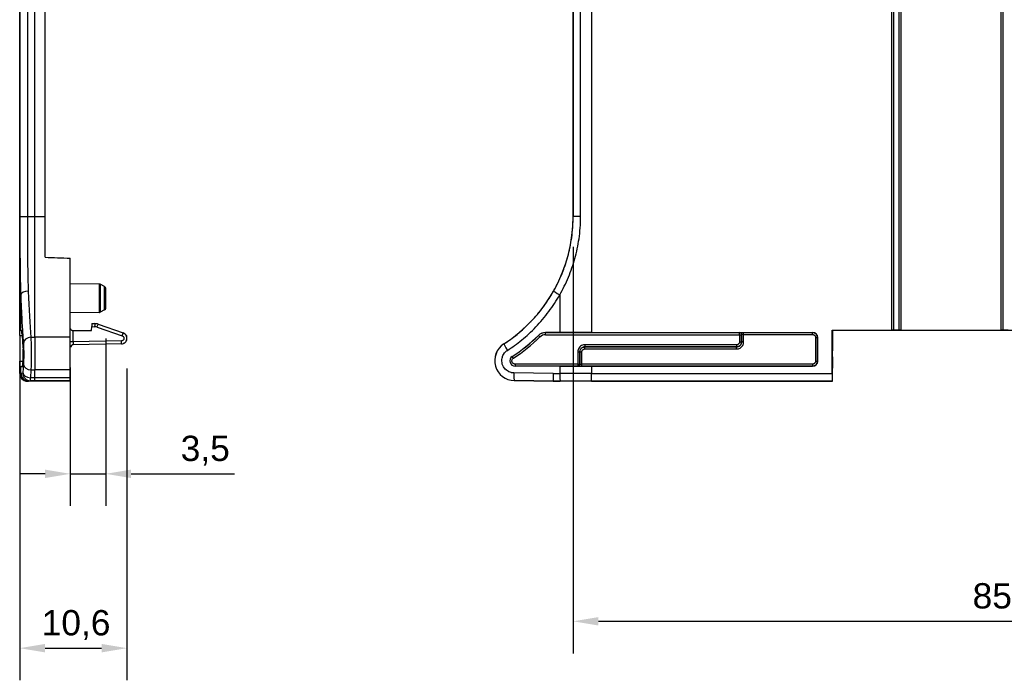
# Model space of a CAD drawing. Header units: millimetres. Extents: x 0 to 420, y 0 to 297.
# Tile 10 of 13: x 199 to 297, y 150 to 215. Entities that reach past the tile are written whole.
import ezdxf

# ---------------------------------------------------------------- set-up
doc = ezdxf.new("R2010")
doc.units = ezdxf.units.MM
for name, color, linetype, lineweight in [('Quote(ISO)', 7, 'Continuous', 25), ('Spigoli tangenti visibili(ISO)', 7, 'Continuous', 25), ('Spigoli visibili(ISO)', 176, 'Continuous', 25)]:
    doc.layers.add(name, color=color, linetype=linetype, lineweight=lineweight)
doc.styles.add('Federico-Quote', font='arial.ttf')
doc.dimstyles.new('X.XXX', dxfattribs={"dimtxt": 2.5, "dimasz": 2.5, "dimexe": 3.175, "dimexo": 3, "dimgap": 0.762, "dimtad": 1, "dimrnd": 1e-08, "dimtxsty": 'Federico-Quote', "dimcen": 0.09, "dimdle": 10, "dimclrd": 7, "dimclre": 7, "dimclrt": 7, "dimazin": 2, "dimtfac": 1, "dimtmove": 0, "dimatfit": 3, "dimfxl": 1, "dimtolj": 1, "dimlwd": 25, "dimlwe": 25, "dimarcsym": 0})

# ---------------------------------------------------------------- blocks, each defined once
blk = doc.blocks.new('*D15')
at = {"layer": 'Defpoints', "color": 0, "linetype": 'Continuous'}
for p in [(207.745, 186.703), (204.245, 183.834), (207.745, 170.334)]:
    blk.add_point(p, dxfattribs=at)
at = {"layer": 'Quote(ISO)', "color": 7, "linetype": 'Continuous', "lineweight": 25}
for p, q in [((207.745, 183.703), (207.745, 167.159)), ((204.245, 180.834), (204.245, 167.159)), ((201.745, 170.334), (199.245, 170.334)), ((204.245, 170.334), (207.745, 170.334)), ((210.245, 170.334), (220.489, 170.334))]:
    blk.add_line(p, q, dxfattribs=at)
at = {"layer": 'Quote(ISO)', "color": 7, "linetype": 'Continuous'}
for points in [[(201.745, 170.75), (201.745, 169.917), (204.245, 170.334)], [(210.245, 170.75), (210.245, 169.917), (207.745, 170.334)]]:
    blk.add_solid(points, dxfattribs=at)
at = {"layer": 'Quote(ISO)', "color": 7, "linetype": 'Continuous', "lineweight": 25, "insert": (215.159, 174.101), "char_height": 2.5, "attachment_point": 1, "style": 'Federico-Quote'}
blk.add_mtext('\\A1;3,5', dxfattribs=at)
blk = doc.blocks.new('*D18')
at = {"layer": 'Defpoints', "color": 0, "linetype": 'Continuous'}
for p in [(199.245, 184.51), (209.845, 183.725), (209.845, 153.106)]:
    blk.add_point(p, dxfattribs=at)
at = {"layer": 'Quote(ISO)', "color": 7, "linetype": 'Continuous', "lineweight": 25}
for p, q in [((199.245, 181.51), (199.245, 149.931)), ((209.845, 180.725), (209.845, 149.931)), ((201.745, 153.106), (207.345, 153.106))]:
    blk.add_line(p, q, dxfattribs=at)
at = {"layer": 'Quote(ISO)', "color": 7, "linetype": 'Continuous'}
for points in [[(201.745, 153.523), (201.745, 152.69), (199.245, 153.106)], [(207.345, 153.523), (207.345, 152.69), (209.845, 153.106)]]:
    blk.add_solid(points, dxfattribs=at)
at = {"layer": 'Quote(ISO)', "color": 7, "linetype": 'Continuous', "lineweight": 25, "insert": (201.417, 156.873), "char_height": 2.5, "attachment_point": 1, "style": 'Federico-Quote'}
blk.add_mtext('\\A1;10,6', dxfattribs=at)
blk = doc.blocks.new('*D19')
at = {"layer": 'Defpoints', "color": 0, "linetype": 'Continuous'}
for p in [(253.95, 195.762), (339.45, 195.762), (339.45, 155.762)]:
    blk.add_point(p, dxfattribs=at)
at = {"layer": 'Quote(ISO)', "color": 7, "linetype": 'Continuous', "lineweight": 25}
for p, q in [((253.95, 192.762), (253.95, 152.587)), ((339.45, 192.762), (339.45, 152.587)), ((256.45, 155.762), (336.95, 155.762))]:
    blk.add_line(p, q, dxfattribs=at)
at = {"layer": 'Quote(ISO)', "color": 7, "linetype": 'Continuous'}
for points in [[(256.45, 156.178), (256.45, 155.345), (253.95, 155.762)], [(336.95, 156.178), (336.95, 155.345), (339.45, 155.762)]]:
    blk.add_solid(points, dxfattribs=at)
at = {"layer": 'Quote(ISO)', "color": 7, "linetype": 'Continuous', "lineweight": 25, "insert": (293.442, 159.528), "char_height": 2.5, "attachment_point": 1, "style": 'Federico-Quote'}
blk.add_mtext('\\A1;85,5', dxfattribs=at)

msp = doc.modelspace()

# ---------------------------------------------------------------- linework, layer by layer
at = {"layer": 'Spigoli tangenti visibili(ISO)'}
for p, q in [((255.776, 249.903), (255.776, 184.305)), ((285.456, 184.524), (285.456, 249.903)), ((286.343, 249.903), (286.343, 184.524)), ((296.256, 184.524), (296.256, 249.903)), ((199.257, 234.999), (199.257, 195.762)), ((200, 234.999), (200, 195.762)), ((200.745, 195.762), (200.745, 234.999)), ((253.956, 195.762), (253.956, 234.999)), ((254.69, 195.762), (254.69, 234.999)), ((199.257, 195.762), (200, 195.762)), ((200, 195.762), (200.745, 195.762)), ((200.745, 195.762), (201.745, 195.762)), ((200.745, 183.834), (200.745, 195.762)), ((253.956, 195.762), (253.95, 195.762)), ((254.69, 195.762), (253.956, 195.762)), ((207.098, 189.086), (207.098, 186.274)), ((207.187, 189.064), (207.187, 186.296)), ((207.636, 186.524), (207.636, 188.836)), ((199.343, 184.509), (199.343, 188.021)), ((252.626, 188.021), (252.626, 184.303)), ((199.245, 184.01), (199.477, 184.008)), ((204.54, 183.385), (204.54, 184.48)), ((206.359, 184.88), (206.684, 184.874)), ((206.904, 184.835), (209.379, 183.966)), ((250.52, 184.013), (250.516, 183.997)), ((250.656, 183.854), (250.516, 183.997)), ((251.222, 184.301), (251.217, 184.283)), ((251.217, 184.283), (270.403, 184.283)), ((251.217, 184.084), (251.217, 184.283)), ((251.217, 184.084), (270.403, 184.084)), ((270.403, 184.283), (270.408, 184.289)), ((270.403, 184.084), (270.403, 184.283)), ((270.403, 184.084), (270.403, 183.377)), ((270.403, 184.084), (270.603, 184.084)), ((270.603, 184.084), (270.608, 184.089)), ((270.603, 184.084), (270.603, 183.377)), ((270.608, 183.371), (270.608, 184.089)), ((270.808, 184.296), (277.615, 184.296)), ((270.808, 184.096), (270.808, 184.296)), ((270.808, 183.371), (270.808, 184.096)), ((270.808, 184.096), (277.615, 184.096)), ((277.624, 184.305), (277.615, 184.296)), ((277.615, 184.096), (277.615, 184.296)), ((200.346, 183.832), (200.745, 183.834)), ((204.245, 183.834), (200.745, 183.834)), ((200.745, 183.834), (200.745, 180.604)), ((204.54, 183.385), (204.245, 183.385)), ((209.298, 183.468), (204.54, 183.385)), ((247.1, 183.166), (247.099, 183.168)), ((270.103, 183.077), (255.103, 183.077)), ((255.103, 183.077), (255.103, 182.877)), ((270.103, 183.077), (270.103, 182.877)), ((270.403, 183.377), (270.603, 183.377)), ((270.608, 183.371), (270.603, 183.377)), ((270.808, 183.371), (270.608, 183.371)), ((277.915, 183.796), (277.915, 181.472)), ((277.915, 183.796), (278.115, 183.796)), ((278.124, 183.805), (278.115, 183.796)), ((278.115, 183.796), (278.115, 181.472)), ((254.403, 182.377), (254.403, 181.178)), ((254.403, 182.377), (254.603, 182.377)), ((254.603, 182.377), (254.603, 181.178)), ((254.603, 182.377), (254.608, 182.371)), ((254.608, 181.176), (254.608, 182.371)), ((254.808, 182.371), (254.608, 182.371)), ((254.808, 181.172), (254.808, 182.371)), ((270.103, 182.877), (255.103, 182.877)), ((255.103, 182.877), (255.108, 182.871)), ((255.108, 182.871), (270.108, 182.871)), ((255.108, 182.671), (255.108, 182.871)), ((255.108, 182.671), (270.108, 182.671)), ((270.108, 182.871), (270.103, 182.877)), ((270.108, 182.671), (270.108, 182.871)), ((199.245, 181.45), (199.566, 181.453)), ((199.613, 181.137), (199.564, 180.354)), ((247.928, 181.929), (247.932, 181.923)), ((248.041, 181.755), (247.932, 181.923)), ((254.403, 181.178), (248.212, 181.178)), ((248.212, 181.178), (248.212, 180.978)), ((254.403, 181.178), (254.403, 180.978)), ((254.403, 181.178), (254.603, 181.178)), ((254.608, 181.176), (254.603, 181.178)), ((277.615, 181.172), (254.808, 181.172)), ((277.615, 181.172), (277.615, 180.972)), ((277.915, 181.472), (278.115, 181.472)), ((278.124, 181.468), (278.115, 181.472)), ((199.245, 180.236), (199.343, 180.236)), ((199.343, 180.236), (199.343, 180.951)), ((199.384, 180.235), (199.343, 180.236)), ((199.553, 180.281), (199.384, 180.235)), ((200.355, 180.607), (200.306, 179.824)), ((200.355, 180.607), (200.745, 180.604)), ((200.744, 179.82), (200.745, 180.604)), ((204.245, 180.604), (200.745, 180.604)), ((251.971, 180.235), (248.1, 180.301)), ((254.403, 180.978), (248.212, 180.978)), ((248.212, 180.971), (248.212, 180.978)), ((251.971, 180.235), (252.626, 180.236)), ((252.626, 180.969), (252.626, 180.236)), ((255.776, 180.236), (252.626, 180.236)), ((254.408, 180.976), (254.403, 180.978)), ((277.615, 180.972), (254.808, 180.972)), ((255.776, 180.968), (255.776, 180.237)), ((255.776, 180.237), (279.547, 180.237)), ((255.776, 179.487), (255.776, 180.236)), ((277.624, 180.968), (277.615, 180.972)), ((200.295, 179.531), (200.126, 179.485)), ((200.745, 179.527), (200.295, 179.531)), ((200.744, 179.82), (200.306, 179.824)), ((204.245, 179.819), (200.744, 179.82)), ((204.245, 179.526), (200.745, 179.527)), ((200.745, 179.527), (200.745, 179.48)), ((248.134, 179.551), (248.134, 179.548)), ((252.011, 179.485), (248.134, 179.551)), ((248.134, 179.548), (252.011, 179.48)), ((252.011, 179.485), (252.673, 179.486)), ((252.011, 179.485), (252.011, 179.48)), ((255.776, 179.487), (279.573, 179.487))]:
    msp.add_line(p, q, dxfattribs=at)
for centre, radius, start, end in [((238.95, 195.762), 16.498, 302.9862, 314.51185), ((251.217, 183.283), 0.8, 90.00134, 134.51319), ((238.95, 195.762), 16.698, 302.9862, 314.51185), ((248.212, 181.492), 0.514, 122.9862, 270)]:
    msp.add_arc(centre, radius, start, end, dxfattribs=at)
for centre, major_axis, ratio, start_param, end_param in [((200.092, 188.021), (-0.75, -0.026), 0.491282, 4.703793, 6.21152), ((200.942, 195.76), (0, 14.997), 0.065619, 2.084588, 2.490481), ((252.673, 188.021), (-0.653, 0.369), 0.030705, 0.008731, 1.516448), ((206.679, 184.874), (0.005, 0.3), 0.01745, 4.712712, 6.283185), ((206.898, 184.835), (0.099, 0.283), 0.016469, 4.718167, 6.283185), ((206.672, 184.174), (0, 0.7), 0.999848, 5.945778, 6.26577), ((209.373, 183.966), (0.099, 0.283), 0.016469, 4.718201, 6.283185), ((209.387, 183.962), (0.099, 0.283), 0.016469, 6.246661, 6.283185), ((251.217, 183.283), (0.957, -0.291), 0.999993, 1.865895, 2.64276), ((270.403, 184.084), (0.141, -0.141), 0.999695, 0.78555, 2.356042), ((270.408, 184.089), (-0.141, 0.141), 0.999695, 3.927166, 5.497663), ((270.808, 184.089), (0.2, 0), 0.034909, 1.571278, 3.124107), ((200.352, 183.235), (-0.747, -0.061), 0.794429, 4.656054, 6.180274), ((204.545, 183.386), (0.005, 0.3), 0.017442, 1.572268, 3.142085), ((209.293, 183.468), (0.005, -0.3), 0.01745, 0, 1.570492), ((248.167, 181.516), (0.492, -1.902), 0.999991, 3.462481, 6.0129), ((247.508, 182.536), (-0.407, 0.63), 0.052416, 0.008739, 1.53693), ((270.109, 183.371), (0.353, 0.353), 0.999951, 3.926721, 5.498057), ((200.361, 181.137), (-0.749, 0.047), 0.706689, 0.088279, 1.606236), ((254.403, 181.178), (-0.089, -0.179), 0.99981, 0.463693, 2.034337), ((254.408, 181.176), (-0.089, -0.179), 0.99981, 0.463693, 2.034337), ((254.808, 181.176), (-0.2, 0), 0.01745, 0.017375, 1.570722), ((254.808, 181.172), (0, -0.2), 0.00001, 0.008652, 1.570796), ((200.092, 180.236), (-0.007, -0.75), 0.998052, 4.721099, 6.283185), ((200.133, 180.235), (0.097, -0.744), 0.998019, 4.582461, 6.144003), ((200.302, 180.281), (0.196, -0.724), 0.99791, 4.448689, 6.009687), ((200.312, 180.354), (-0.749, 0.047), 0.706689, 0.088289, 1.606235), ((248.147, 180.301), (-0.013, -0.75), 0.062369, 4.713472, 6.274442), ((252.017, 180.235), (-0.006, -0.75), 0.062375, 4.712881, 6.274422), ((252.673, 180.236), (0, -0.75), 0.062378, 4.711948, 6.274442), ((200.301, 180.531), (-0.007, -1), 0.012866, 0.01742, 0.785249), ((255.776, 179.053), (49.748, 0), 0.008727, 1.570796, 1.633218)]:
    msp.add_ellipse(centre, major_axis=major_axis, ratio=ratio, start_param=start_param, end_param=end_param, dxfattribs=at)
for points, knots in [([(199.257, 195.762), (199.257, 195.101), (199.257, 194.44), (199.26, 193.775), (199.262, 193.11), (199.265, 192.44), (199.27, 191.78), (199.276, 191.12), (199.284, 190.469), (199.295, 189.841), (199.307, 189.213), (199.322, 188.608), (199.343, 188.021)], [0, 0, 0, 0, 0.25, 0.25, 0.25, 0.5, 0.5, 0.5, 0.75, 0.75, 0.75, 1, 1, 1, 1]), ([(200, 195.762), (200, 195.135), (200.001, 194.504), (200.003, 193.869), (200.005, 193.235), (200.008, 192.598), (200.014, 191.97), (200.019, 191.342), (200.027, 190.724), (200.038, 190.125), (200.05, 189.526), (200.065, 188.946), (200.085, 188.39)], [0, 0, 0, 0, 0.25, 0.25, 0.25, 0.5, 0.5, 0.5, 0.75, 0.75, 0.75, 1, 1, 1, 1]), ([(252.02, 188.39), (252.109, 188.547), (252.195, 188.707), (252.28, 188.871), (252.334, 188.976), (252.388, 189.083), (252.441, 189.191), (252.534, 189.382), (252.624, 189.578), (252.71, 189.776), (252.749, 189.865), (252.787, 189.955), (252.824, 190.045), (252.915, 190.266), (253.001, 190.489), (253.081, 190.712), (253.106, 190.781), (253.13, 190.851), (253.153, 190.92), (253.237, 191.166), (253.314, 191.413), (253.385, 191.663), (253.399, 191.711), (253.412, 191.759), (253.426, 191.807), (253.5, 192.081), (253.568, 192.359), (253.628, 192.642), (253.634, 192.668), (253.639, 192.694), (253.645, 192.72), (253.708, 193.028), (253.763, 193.343), (253.809, 193.666), (253.855, 193.995), (253.892, 194.332), (253.917, 194.683), (253.919, 194.707), (253.921, 194.73), (253.922, 194.754), (253.944, 195.08), (253.956, 195.416), (253.956, 195.762)], [0, 0, 0, 0, 0.0761155, 0.0761155, 0.0761155, 0.125, 0.125, 0.125, 0.2111054, 0.2111054, 0.2111054, 0.25, 0.25, 0.25, 0.345469, 0.345469, 0.345469, 0.375, 0.375, 0.375, 0.4798965, 0.4798965, 0.4798965, 0.5, 0.5, 0.5, 0.6144435, 0.6144435, 0.6144435, 0.625, 0.625, 0.625, 0.7489889, 0.7489889, 0.7489889, 0.875, 0.875, 0.875, 0.8835206, 0.8835206, 0.8835206, 1, 1, 1, 1]), ([(252.626, 188.021), (252.782, 188.293), (252.931, 188.572), (253.075, 188.863), (253.218, 189.153), (253.356, 189.455), (253.484, 189.759), (253.611, 190.063), (253.728, 190.37), (253.834, 190.678), (253.941, 190.986), (254.037, 191.295), (254.124, 191.609), (254.212, 191.923), (254.289, 192.242), (254.358, 192.568), (254.426, 192.894), (254.486, 193.227), (254.534, 193.57), (254.583, 193.912), (254.622, 194.264), (254.649, 194.629), (254.675, 194.994), (254.69, 195.372), (254.69, 195.762)], [0, 0, 0, 0, 0.125, 0.125, 0.125, 0.25, 0.25, 0.25, 0.375, 0.375, 0.375, 0.5, 0.5, 0.5, 0.625, 0.625, 0.625, 0.75, 0.75, 0.75, 0.875, 0.875, 0.875, 1, 1, 1, 1]), ([(199.343, 188.021), (199.365, 187.4), (199.414, 186.217), (199.502, 184.599), (199.568, 183.668), (199.604, 183.235)], [0, 0, 0, 0, 0.3333333, 0.6666667, 1, 1, 1, 1]), ([(247.1, 183.166), (247.534, 183.446), (247.97, 183.76), (248.407, 184.114), (248.42, 184.124), (248.433, 184.135), (248.447, 184.146), (248.896, 184.513), (249.345, 184.924), (249.774, 185.371), (249.788, 185.386), (249.803, 185.401), (249.817, 185.416), (250.231, 185.85), (250.626, 186.318), (250.99, 186.807), (251.026, 186.856), (251.062, 186.905), (251.098, 186.954), (251.432, 187.415), (251.74, 187.893), (252.02, 188.39)], [0, 0, 0, 0, 0.242589, 0.242589, 0.242589, 0.25, 0.25, 0.25, 0.5, 0.5, 0.5, 0.508317, 0.508317, 0.508317, 0.75, 0.75, 0.75, 0.774193, 0.774193, 0.774193, 1, 1, 1, 1]), ([(247.461, 182.536), (247.932, 182.841), (248.874, 183.519), (250.289, 184.813), (251.582, 186.339), (252.299, 187.442), (252.626, 188.021)], [0, 0, 0, 0, 0.25, 0.5, 0.75, 1, 1, 1, 1]), ([(209.379, 183.966), (209.384, 183.965), (209.39, 183.962), (209.395, 183.96), (209.414, 183.952), (209.432, 183.942), (209.448, 183.929), (209.455, 183.924), (209.461, 183.919), (209.467, 183.914), (209.48, 183.901), (209.493, 183.887), (209.503, 183.872), (209.509, 183.864), (209.514, 183.856), (209.519, 183.847), (209.527, 183.832), (209.533, 183.817), (209.538, 183.801), (209.542, 183.79), (209.545, 183.778), (209.547, 183.766), (209.549, 183.752), (209.55, 183.738), (209.55, 183.723), (209.55, 183.709), (209.549, 183.695), (209.546, 183.681), (209.544, 183.669), (209.541, 183.657), (209.538, 183.645), (209.533, 183.63), (209.526, 183.615), (209.518, 183.6), (209.513, 183.591), (209.508, 183.583), (209.502, 183.575), (209.491, 183.56), (209.479, 183.546), (209.465, 183.534), (209.459, 183.528), (209.453, 183.523), (209.446, 183.518), (209.43, 183.506), (209.412, 183.496), (209.393, 183.488), (209.387, 183.486), (209.382, 183.484), (209.376, 183.482), (209.355, 183.474), (209.333, 183.47), (209.31, 183.469), (209.306, 183.468), (209.302, 183.468), (209.298, 183.468)], [0.0000001, 0.0000001, 0.0000001, 0.0000001, 0.0241559, 0.0241559, 0.0241559, 0.1111111, 0.1111111, 0.1111111, 0.1448108, 0.1448108, 0.1448108, 0.2222222, 0.2222222, 0.2222222, 0.2645432, 0.2645432, 0.2645432, 0.3333333, 0.3333333, 0.3333333, 0.3844929, 0.3844929, 0.3844929, 0.4444444, 0.4444444, 0.4444444, 0.5044242, 0.5044242, 0.5044242, 0.5555556, 0.5555556, 0.5555556, 0.6243374, 0.6243374, 0.6243374, 0.6666667, 0.6666667, 0.6666667, 0.7442822, 0.7442822, 0.7442822, 0.7777778, 0.7777778, 0.7777778, 0.8639869, 0.8639869, 0.8639869, 0.8888889, 0.8888889, 0.8888889, 0.9844002, 0.9844002, 0.9844002, 1, 1, 1, 1]), ([(277.615, 184.096), (277.618, 184.096), (277.62, 184.096), (277.622, 184.096), (277.652, 184.095), (277.681, 184.09), (277.708, 184.081), (277.712, 184.08), (277.716, 184.079), (277.719, 184.077), (277.745, 184.068), (277.769, 184.055), (277.792, 184.038), (277.796, 184.035), (277.801, 184.032), (277.805, 184.028), (277.825, 184.012), (277.843, 183.993), (277.858, 183.972), (277.862, 183.966), (277.866, 183.96), (277.87, 183.954), (277.883, 183.933), (277.893, 183.911), (277.901, 183.888), (277.903, 183.88), (277.906, 183.871), (277.908, 183.863), (277.913, 183.841), (277.915, 183.819), (277.915, 183.796)], [0, 0, 0, 0, 0.014355, 0.014355, 0.014355, 0.2, 0.2, 0.2, 0.2254477, 0.2254477, 0.2254477, 0.4, 0.4, 0.4, 0.4357862, 0.4357862, 0.4357862, 0.6, 0.6, 0.6, 0.6462782, 0.6462782, 0.6462782, 0.8, 0.8, 0.8, 0.8575969, 0.8575969, 0.8575969, 1, 1, 1, 1]), ([(199.604, 183.235), (199.608, 183.191), (199.611, 183.142), (199.614, 183.09), (199.615, 183.071), (199.616, 183.052), (199.617, 183.032), (199.621, 182.97), (199.624, 182.904), (199.626, 182.833), (199.627, 182.818), (199.627, 182.802), (199.628, 182.787), (199.631, 182.707), (199.633, 182.625), (199.634, 182.539), (199.635, 182.53), (199.635, 182.52), (199.635, 182.511), (199.637, 182.417), (199.638, 182.32), (199.638, 182.222), (199.639, 182.122), (199.638, 182.021), (199.637, 181.921), (199.637, 181.914), (199.637, 181.907), (199.637, 181.901), (199.636, 181.809), (199.635, 181.72), (199.633, 181.633), (199.632, 181.619), (199.632, 181.605), (199.632, 181.591), (199.63, 181.513), (199.627, 181.438), (199.624, 181.367), (199.624, 181.348), (199.623, 181.328), (199.622, 181.31), (199.619, 181.249), (199.616, 181.191), (199.613, 181.137)], [0, 0, 0, 0, 0.091723, 0.091723, 0.091723, 0.125, 0.125, 0.125, 0.227462, 0.227462, 0.227462, 0.25, 0.25, 0.25, 0.362829, 0.362829, 0.362829, 0.375, 0.375, 0.375, 0.498207, 0.498207, 0.498207, 0.625, 0.625, 0.625, 0.633569, 0.633569, 0.633569, 0.75, 0.75, 0.75, 0.768933, 0.768933, 0.768933, 0.875, 0.875, 0.875, 0.904621, 0.904621, 0.904621, 1, 1, 1, 1]), ([(200.346, 183.832), (200.35, 183.764), (200.353, 183.689), (200.356, 183.609), (200.357, 183.579), (200.358, 183.549), (200.359, 183.518), (200.363, 183.423), (200.366, 183.321), (200.368, 183.214), (200.369, 183.19), (200.369, 183.165), (200.37, 183.141), (200.373, 183.02), (200.375, 182.892), (200.376, 182.761), (200.377, 182.747), (200.377, 182.732), (200.377, 182.718), (200.379, 182.573), (200.38, 182.425), (200.38, 182.275), (200.381, 182.121), (200.38, 181.965), (200.379, 181.812), (200.379, 181.802), (200.379, 181.791), (200.379, 181.78), (200.378, 181.641), (200.377, 181.503), (200.375, 181.37), (200.374, 181.348), (200.374, 181.326), (200.374, 181.304), (200.372, 181.185), (200.369, 181.071), (200.366, 180.962), (200.366, 180.932), (200.365, 180.901), (200.364, 180.872), (200.361, 180.778), (200.358, 180.689), (200.355, 180.607)], [0, 0, 0, 0, 0.0914708, 0.0914708, 0.0914708, 0.125, 0.125, 0.125, 0.2270444, 0.2270444, 0.2270444, 0.25, 0.25, 0.25, 0.362613, 0.362613, 0.362613, 0.375, 0.375, 0.375, 0.4981814, 0.4981814, 0.4981814, 0.625, 0.625, 0.625, 0.63375, 0.63375, 0.63375, 0.75, 0.75, 0.75, 0.7693185, 0.7693185, 0.7693185, 0.875, 0.875, 0.875, 0.9048921, 0.9048921, 0.9048921, 1, 1, 1, 1]), ([(270.403, 183.377), (270.403, 183.374), (270.403, 183.372), (270.403, 183.37), (270.402, 183.34), (270.397, 183.311), (270.388, 183.284), (270.387, 183.28), (270.386, 183.276), (270.385, 183.273), (270.375, 183.247), (270.362, 183.222), (270.346, 183.2), (270.342, 183.196), (270.339, 183.191), (270.335, 183.187), (270.319, 183.167), (270.3, 183.149), (270.279, 183.134), (270.274, 183.13), (270.267, 183.126), (270.261, 183.122), (270.241, 183.109), (270.219, 183.099), (270.196, 183.091), (270.187, 183.088), (270.179, 183.086), (270.17, 183.084), (270.148, 183.079), (270.126, 183.077), (270.103, 183.077)], [0, 0, 0, 0, 0.014355, 0.014355, 0.014355, 0.2, 0.2, 0.2, 0.2254477, 0.2254477, 0.2254477, 0.4, 0.4, 0.4, 0.4357862, 0.4357862, 0.4357862, 0.6, 0.6, 0.6, 0.6462782, 0.6462782, 0.6462782, 0.8, 0.8, 0.8, 0.8575969, 0.8575969, 0.8575969, 1, 1, 1, 1]), ([(248.1, 180.301), (248.032, 180.302), (247.967, 180.309), (247.902, 180.321), (247.875, 180.325), (247.849, 180.331), (247.822, 180.338), (247.752, 180.356), (247.683, 180.38), (247.617, 180.41), (247.597, 180.419), (247.578, 180.428), (247.559, 180.438), (247.49, 180.474), (247.424, 180.517), (247.362, 180.566), (247.35, 180.576), (247.338, 180.586), (247.326, 180.596), (247.263, 180.651), (247.205, 180.713), (247.154, 180.78), (247.148, 180.787), (247.142, 180.795), (247.136, 180.803), (247.084, 180.876), (247.039, 180.955), (247.004, 181.037), (247.002, 181.041), (247, 181.045), (246.999, 181.049), (246.963, 181.136), (246.937, 181.227), (246.921, 181.319), (246.906, 181.412), (246.902, 181.507), (246.908, 181.6), (246.909, 181.608), (246.909, 181.615), (246.91, 181.622), (246.918, 181.708), (246.935, 181.794), (246.96, 181.877), (246.964, 181.889), (246.968, 181.901), (246.972, 181.914), (246.999, 181.99), (247.033, 182.064), (247.075, 182.134), (247.084, 182.15), (247.094, 182.166), (247.104, 182.181), (247.145, 182.245), (247.193, 182.304), (247.245, 182.358), (247.262, 182.376), (247.279, 182.393), (247.297, 182.409), (247.347, 182.456), (247.402, 182.498), (247.461, 182.536)], [0, 0, 0, 0, 0.064508, 0.064508, 0.064508, 0.090909, 0.090909, 0.090909, 0.161245, 0.161245, 0.161245, 0.181818, 0.181818, 0.181818, 0.25764, 0.25764, 0.25764, 0.272727, 0.272727, 0.272727, 0.354081, 0.354081, 0.354081, 0.363636, 0.363636, 0.363636, 0.450495, 0.450495, 0.450495, 0.454545, 0.454545, 0.454545, 0.545455, 0.545455, 0.545455, 0.636364, 0.636364, 0.636364, 0.643298, 0.643298, 0.643298, 0.727273, 0.727273, 0.727273, 0.73973, 0.73973, 0.73973, 0.818182, 0.818182, 0.818182, 0.836126, 0.836126, 0.836126, 0.909091, 0.909091, 0.909091, 0.932824, 0.932824, 0.932824, 1, 1, 1, 1]), ([(255.103, 182.877), (255.099, 182.877), (255.095, 182.877), (255.091, 182.877), (255.043, 182.875), (254.994, 182.867), (254.948, 182.852), (254.942, 182.85), (254.935, 182.848), (254.929, 182.845), (254.886, 182.83), (254.846, 182.808), (254.809, 182.781), (254.801, 182.776), (254.794, 182.77), (254.786, 182.764), (254.753, 182.736), (254.724, 182.705), (254.699, 182.671), (254.691, 182.661), (254.684, 182.65), (254.678, 182.64), (254.657, 182.606), (254.64, 182.569), (254.628, 182.532), (254.623, 182.517), (254.619, 182.502), (254.615, 182.487), (254.607, 182.451), (254.603, 182.414), (254.603, 182.377)], [0, 0, 0, 0, 0.0149083, 0.0149083, 0.0149083, 0.2, 0.2, 0.2, 0.2259096, 0.2259096, 0.2259096, 0.4, 0.4, 0.4, 0.4368279, 0.4368279, 0.4368279, 0.6, 0.6, 0.6, 0.6478573, 0.6478573, 0.6478573, 0.8, 0.8, 0.8, 0.8586662, 0.8586662, 0.8586662, 1, 1, 1, 1]), ([(254.808, 182.371), (254.808, 182.378), (254.809, 182.385), (254.809, 182.392), (254.811, 182.417), (254.815, 182.441), (254.823, 182.464), (254.827, 182.475), (254.831, 182.487), (254.836, 182.497), (254.844, 182.515), (254.854, 182.532), (254.866, 182.548), (254.876, 182.561), (254.887, 182.574), (254.899, 182.586), (254.909, 182.596), (254.92, 182.606), (254.932, 182.614), (254.95, 182.627), (254.969, 182.638), (254.99, 182.647), (254.998, 182.65), (255.007, 182.654), (255.016, 182.657), (255.041, 182.665), (255.068, 182.67), (255.096, 182.671), (255.1, 182.671), (255.104, 182.671), (255.108, 182.671)], [0.0000002, 0.0000002, 0.0000002, 0.0000002, 0.0431521, 0.0431521, 0.0431521, 0.2, 0.2, 0.2, 0.2767656, 0.2767656, 0.2767656, 0.4, 0.4, 0.4, 0.5087673, 0.5087673, 0.5087673, 0.6, 0.6, 0.6, 0.7407199, 0.7407199, 0.7407199, 0.8, 0.8, 0.8, 0.9736887, 0.9736887, 0.9736887, 1, 1, 1, 1]), ([(248.212, 181.178), (248.204, 181.178), (248.197, 181.179), (248.19, 181.179), (248.164, 181.181), (248.138, 181.186), (248.113, 181.194), (248.102, 181.198), (248.091, 181.202), (248.08, 181.207), (248.06, 181.216), (248.042, 181.228), (248.024, 181.24), (248.011, 181.25), (247.998, 181.261), (247.987, 181.273), (247.975, 181.285), (247.964, 181.298), (247.954, 181.312), (247.942, 181.33), (247.932, 181.348), (247.924, 181.368), (247.919, 181.379), (247.914, 181.391), (247.911, 181.402), (247.904, 181.427), (247.899, 181.453), (247.898, 181.479), (247.898, 181.486), (247.898, 181.494), (247.898, 181.502), (247.899, 181.532), (247.904, 181.562), (247.914, 181.591), (247.915, 181.594), (247.916, 181.597), (247.917, 181.6), (247.929, 181.632), (247.946, 181.662), (247.966, 181.688), (247.987, 181.714), (248.012, 181.736), (248.041, 181.755)], [0.0000001, 0.0000001, 0.0000001, 0.0000001, 0.0257956, 0.0257956, 0.0257956, 0.125, 0.125, 0.125, 0.1691017, 0.1691017, 0.1691017, 0.25, 0.25, 0.25, 0.3113737, 0.3113737, 0.3113737, 0.375, 0.375, 0.375, 0.4538895, 0.4538895, 0.4538895, 0.5, 0.5, 0.5, 0.5962756, 0.5962756, 0.5962756, 0.625, 0.625, 0.625, 0.7384986, 0.7384986, 0.7384986, 0.75, 0.75, 0.75, 0.875, 0.875, 0.875, 1, 1, 1, 1]), ([(277.915, 181.472), (277.915, 181.47), (277.915, 181.468), (277.915, 181.465), (277.915, 181.435), (277.91, 181.407), (277.901, 181.379), (277.899, 181.376), (277.898, 181.372), (277.897, 181.368), (277.887, 181.343), (277.874, 181.318), (277.858, 181.296), (277.855, 181.291), (277.851, 181.287), (277.848, 181.282), (277.831, 181.262), (277.813, 181.245), (277.792, 181.229), (277.786, 181.225), (277.78, 181.221), (277.773, 181.217), (277.753, 181.205), (277.731, 181.194), (277.708, 181.187), (277.699, 181.184), (277.691, 181.182), (277.682, 181.18), (277.661, 181.175), (277.638, 181.172), (277.615, 181.172)], [0, 0, 0, 0, 0.0143588, 0.0143588, 0.0143588, 0.2, 0.2, 0.2, 0.2254471, 0.2254471, 0.2254471, 0.4, 0.4, 0.4, 0.4357809, 0.4357809, 0.4357809, 0.6, 0.6, 0.6, 0.6462684, 0.6462684, 0.6462684, 0.8, 0.8, 0.8, 0.8575826, 0.8575826, 0.8575826, 1, 1, 1, 1]), ([(199.564, 180.354), (199.563, 180.347), (199.563, 180.34), (199.562, 180.334), (199.562, 180.327), (199.561, 180.321), (199.561, 180.315), (199.56, 180.31), (199.559, 180.305), (199.559, 180.3), (199.558, 180.296), (199.558, 180.293), (199.557, 180.29), (199.556, 180.287), (199.555, 180.285), (199.555, 180.283), (199.554, 180.282), (199.554, 180.281), (199.553, 180.281)], [0.0000007, 0.0000007, 0.0000007, 0.0000007, 0.157326, 0.157326, 0.157326, 0.3333333, 0.3333333, 0.3333333, 0.5086805, 0.5086805, 0.5086805, 0.6666667, 0.6666667, 0.6666667, 0.8599178, 0.8599178, 0.8599178, 1, 1, 1, 1]), ([(200.745, 179.527), (200.745, 179.529), (200.743, 179.541), (200.743, 179.564), (200.742, 179.587), (200.743, 179.621), (200.743, 179.664), (200.743, 179.707), (200.744, 179.76), (200.744, 179.82)], [0, 0, 0, 0, 0.333333, 0.333333, 0.333333, 0.666667, 0.666667, 0.666667, 1, 1, 1, 1])]:
    msp.add_open_spline(points, degree=3, knots=knots, dxfattribs=at)
for points in [[(270.408, 184.289), (270.409, 184.29), (270.424, 184.291), (270.482, 184.293), (270.572, 184.295), (270.685, 184.295), (270.766, 184.296), (270.808, 184.296)], [(277.615, 184.296), (277.668, 184.296), (277.772, 184.279), (277.914, 184.207), (278.026, 184.095), (278.099, 183.953), (278.115, 183.848), (278.115, 183.796)], [(255.103, 183.077), (255.027, 183.077), (254.884, 183.053), (254.684, 182.952), (254.527, 182.795), (254.427, 182.596), (254.403, 182.453), (254.403, 182.377)], [(270.603, 183.377), (270.603, 183.324), (270.586, 183.22), (270.514, 183.078), (270.402, 182.965), (270.26, 182.893), (270.155, 182.877), (270.103, 182.877)], [(270.108, 182.671), (270.171, 182.671), (270.292, 182.688), (270.463, 182.758), (270.609, 182.87), (270.721, 183.016), (270.792, 183.187), (270.808, 183.308), (270.808, 183.371)], [(254.608, 182.371), (254.608, 182.424), (254.625, 182.528), (254.697, 182.67), (254.81, 182.782), (254.951, 182.855), (255.056, 182.871), (255.108, 182.871)], [(278.115, 181.472), (278.115, 181.42), (278.099, 181.315), (278.026, 181.173), (277.914, 181.061), (277.772, 180.989), (277.668, 180.972), (277.615, 180.972)], [(254.808, 180.972), (254.766, 180.972), (254.684, 180.972), (254.572, 180.973), (254.482, 180.974), (254.424, 180.975), (254.409, 180.975), (254.408, 180.976)]]:
    msp.add_open_spline(points, degree=3, dxfattribs=at)
at = {"layer": 'Spigoli visibili(ISO)'}
for p, q in [((199.245, 184.51), (199.245, 249.903)), ((285.65, 184.522), (285.65, 249.903)), ((286.15, 249.903), (286.15, 184.522)), ((296.45, 184.522), (296.45, 249.903)), ((201.745, 195.762), (201.745, 234.999)), ((253.95, 234.999), (253.95, 195.762)), ((201.745, 191.73), (201.745, 195.762)), ((204.245, 183.834), (204.245, 191.643)), ((207.098, 189.086), (204.245, 189.111)), ((207.636, 188.836), (207.187, 189.064)), ((207.745, 186.703), (207.745, 188.657)), ((207.098, 186.274), (204.245, 186.25)), ((207.636, 186.524), (207.187, 186.296)), ((206.369, 185.18), (206.359, 184.88)), ((206.369, 185.18), (206.684, 185.174)), ((206.998, 185.118), (209.473, 184.25)), ((199.245, 184.01), (199.245, 184.51)), ((199.245, 184.01), (199.245, 181.45)), ((199.343, 184.509), (199.42, 184.508)), ((204.53, 184.48), (204.54, 184.48)), ((204.54, 184.48), (206.345, 184.48)), ((206.345, 184.48), (206.359, 184.88)), ((209.473, 184.25), (209.487, 184.245)), ((252.626, 184.303), (251.222, 184.301)), ((255.776, 184.305), (277.624, 184.305)), ((279.547, 180.237), (279.547, 184.524)), ((279.547, 184.524), (285.456, 184.524)), ((279.6, 184.511), (279.547, 184.524)), ((279.6, 184.511), (279.6, 182.48)), ((311.546, 184.511), (279.6, 184.511)), ((286.15, 184.522), (285.65, 184.522)), ((286.343, 184.524), (296.256, 184.524)), ((296.95, 184.522), (296.45, 184.522)), ((204.245, 180.604), (204.245, 183.834)), ((209.298, 183.168), (204.54, 183.085)), ((278.124, 181.468), (278.124, 183.805)), ((279.6, 181.88), (279.6, 182.48)), ((199.245, 180.95), (199.245, 181.45)), ((199.544, 181.099), (199.578, 181.646)), ((279.6, 181.88), (279.6, 180.78)), ((199.245, 180.237), (199.245, 180.95)), ((199.343, 180.951), (199.522, 180.953)), ((204.245, 179.819), (204.245, 180.604)), ((252.626, 180.969), (248.212, 180.971)), ((255.776, 180.968), (277.624, 180.968)), ((279.6, 179.48), (279.6, 180.78)), ((199.988, 179.487), (200.085, 179.486)), ((200.126, 179.485), (200.085, 179.486)), ((200.745, 179.48), (200.126, 179.485)), ((204.245, 179.48), (200.745, 179.48)), ((204.245, 179.526), (204.245, 179.48)), ((248.134, 179.548), (248.134, 179.547)), ((248.134, 179.547), (251.985, 179.48)), ((252.011, 179.48), (251.985, 179.48)), ((279.6, 179.48), (252.011, 179.48)), ((279.573, 179.487), (279.6, 179.48))]:
    msp.add_line(p, q, dxfattribs=at)
for centre, radius, start, end in [((238.95, 195.762), 15, 302.90619, 0), ((207.096, 188.886), 0.2, 63.03547, 89.5), ((207.545, 188.657), 0.2, 0, 63.03547), ((207.096, 186.474), 0.2, 270.5, 296.96453), ((207.545, 186.703), 0.2, 296.96453, 0), ((204.545, 182.785), 0.3, 90.99961, 171.42968), ((248.168, 181.516), 1.968, 122.90619, 269), ((248.212, 181.492), 0.521, 123.01242, 269.96875), ((199.995, 180.237), 0.75, 180.01795, 269.5)]:
    msp.add_arc(centre, radius, start, end, dxfattribs=at)
for centre, major_axis, ratio, start_param, end_param in [((206.667, 184.174), (0, 1), 0.999925, 5.945719, 6.265717), ((249.741, 184.069), (-50.496, 0.441), 0.00001, 6.203134, 6.265506), ((199.42, 183.508), (0, -1), 0.062484, 2.347534, 3.141051), ((200.198, 195.789), (-0.001, -16.501), 0.062413, 5.490252, 5.632158), ((209.289, 183.725), (0, 0.556), 0.999968, 5.561702, 5.945744), ((209.309, 183.739), (0, 0.536), 0.999971, 5.567219, 5.945741), ((209.289, 183.725), (0, -0.556), 0.999968, 2.046888, 2.229624), ((209.309, 183.739), (0, -0.536), 0.999971, 2.053166, 2.234414), ((238.941, 195.762), (16.496, 0), 1, 5.288564, 5.490546), ((251.222, 183.301), (-0.771, -0.638), 0.998761, 4.022266, 4.800052), ((255.776, 183.423), (-50.492, 0), 0.017457, 4.712389, 4.774817), ((277.624, 183.804), (0.354, 0.354), 0.999695, 5.497939, 7.068431), ((285.456, 184.522), (0.2, 0), 0.008727, 0.252656, 1.570784), ((286.343, 184.522), (-0.2, 0), 0.008727, 4.712402, 6.030529), ((296.256, 184.522), (0.2, 0), 0.008727, 0.252656, 1.570784), ((209.289, 183.725), (0, -0.556), 0.999968, 0.017419, 0.378763), ((209.289, 183.725), (0, -0.556), 0.999968, 0.56062, 0.742084), ((209.289, 183.725), (0, -0.556), 0.999968, 0.893365, 1.086022), ((209.289, 183.725), (0, -0.556), 0.999968, 1.215423, 1.908858), ((209.309, 183.739), (0, -0.536), 0.999971, 1.556895, 1.908444), ((199.548, 182.125), (0, 0.677), 0.0625, 3.927376, 5.631205), ((199.522, 181.453), (0, -0.5), 0.062484, 0.000547, 0.785914), ((277.624, 181.468), (0.447, -0.224), 0.99981, 5.176082, 6.746726), ((249.741, 181.391), (-50.496, -0.441), 0.00001, 6.279866, 6.342294), ((255.776, 181.409), (-50.498, 0), 0.008729, 1.508375, 1.570796), ((279.573, 180.237), (0, -0.75), 0.034921, 4.712389, 6.274459), ((204.245, 180.526), (0, -1), 0.00001, 0.01745, 0.785396)]:
    msp.add_ellipse(centre, major_axis=major_axis, ratio=ratio, start_param=start_param, end_param=end_param, dxfattribs=at)
for points in [[(201.745, 191.73), (202.578, 191.701), (203.412, 191.672), (204.245, 191.643)], [(209.656, 184.142), (209.683, 184.119), (209.707, 184.093), (209.728, 184.065)], [(209.661, 184.143), (209.687, 184.121), (209.71, 184.096), (209.731, 184.069)], [(209.783, 183.98), (209.795, 183.957), (209.805, 183.933), (209.813, 183.909)], [(209.784, 183.988), (209.796, 183.965), (209.806, 183.941), (209.815, 183.917)], [(209.584, 183.253), (209.556, 183.235), (209.526, 183.22), (209.494, 183.208)], [(209.722, 183.376), (209.705, 183.354), (209.685, 183.333), (209.665, 183.314)], [(209.81, 183.531), (209.802, 183.509), (209.792, 183.487), (209.781, 183.465)]]:
    msp.add_open_spline(points, degree=3, dxfattribs=at)
for points, knots in [([(204.245, 184.685), (204.245, 184.685), (204.247, 184.68), (204.253, 184.663), (204.258, 184.653), (204.275, 184.619), (204.293, 184.594), (204.334, 184.551), (204.36, 184.53), (204.423, 184.497), (204.46, 184.486), (204.508, 184.481), (204.519, 184.48), (204.53, 184.48)], [-0.10040367, -0.10040367, -0.10040367, -0.10040367, -0.09442098, -0.09442098, -0.0884383, -0.0884383, -0.07647292, -0.07647292, -0.06510551, -0.06510551, -0.05373809, -0.05373809, -0.05048996, -0.05048996, -0.05048996, -0.05048996]), ([(209.473, 184.25), (209.529, 184.23), (209.583, 184.2), (209.677, 184.127), (209.718, 184.083), (209.756, 184.026), (209.761, 184.018), (209.766, 184.011)], [0, 0, 0, 0, 0.01796761, 0.01796761, 0.0356699, 0.0356699, 0.03841748, 0.03841748, 0.03841748, 0.03841748]), ([(209.487, 184.245), (209.541, 184.226), (209.593, 184.197), (209.683, 184.127), (209.723, 184.084), (209.759, 184.03), (209.763, 184.024), (209.767, 184.017)], [0, 0, 0, 0, 0.01732391, 0.01732391, 0.03436918, 0.03436918, 0.03674922, 0.03674922, 0.03674922, 0.03674922]), ([(204.245, 182.83), (204.245, 182.83), (204.246, 182.83), (204.247, 182.83), (204.248, 182.83), (204.248, 182.83), (204.248, 182.83), (204.248, 182.83)], [-0.02379315, -0.02379315, -0.02379315, -0.02379315, -0.01150809, -0.01150809, -0.00562752, -0.00562752, -0.00000121, -0.00000121, -0.00000121, -0.00000121])]:
    msp.add_open_spline(points, degree=3, knots=knots, dxfattribs=at)

# ---------------------------------------------------------------- dimensions: what is measured, and where the dimension line sits
at = {"layer": 'Quote(ISO)', "color": 7, "linetype": 'Continuous', "lineweight": 25}
for base, p1, p2, override, picture, middle in [((339.45, 155.762), (253.95, 195.762), (339.45, 195.762), {"dimdec": 2, "dimtp": 0, "dimtm": 0, "dimtdec": 2, "dimtofl": 0, "dimatfit": 1}, '*D19', (296.7, 155.762)), ((207.745, 170.334), (204.245, 183.834), (207.745, 186.703), {"dimdec": 2, "dimtp": 0, "dimtm": 0, "dimtdec": 2, "dimtofl": 1, "dimatfit": 1}, '*D15', (217.443, 170.334))]:
    dim = msp.add_linear_dim(base=base, p1=p1, p2=p2, angle=180, dimstyle='X.XXX', override=override, dxfattribs=at)
    dim.commit()
    dim.dimension.update_dxf_attribs({"geometry": picture, "text_midpoint": middle, "dimtype": 160})
dim = msp.add_linear_dim(base=(209.845, 153.106), p1=(199.245, 184.51), p2=(209.845, 183.725), dimstyle='X.XXX', override={"dimdec": 2, "dimtp": 0, "dimtm": 0, "dimtdec": 2, "dimtofl": 0, "dimatfit": 1}, dxfattribs=at)
dim.commit()
dim.dimension.update_dxf_attribs({"geometry": '*D18', "text_midpoint": (204.545, 153.106), "dimtype": 160})

doc.saveas('drawing.dxf')
